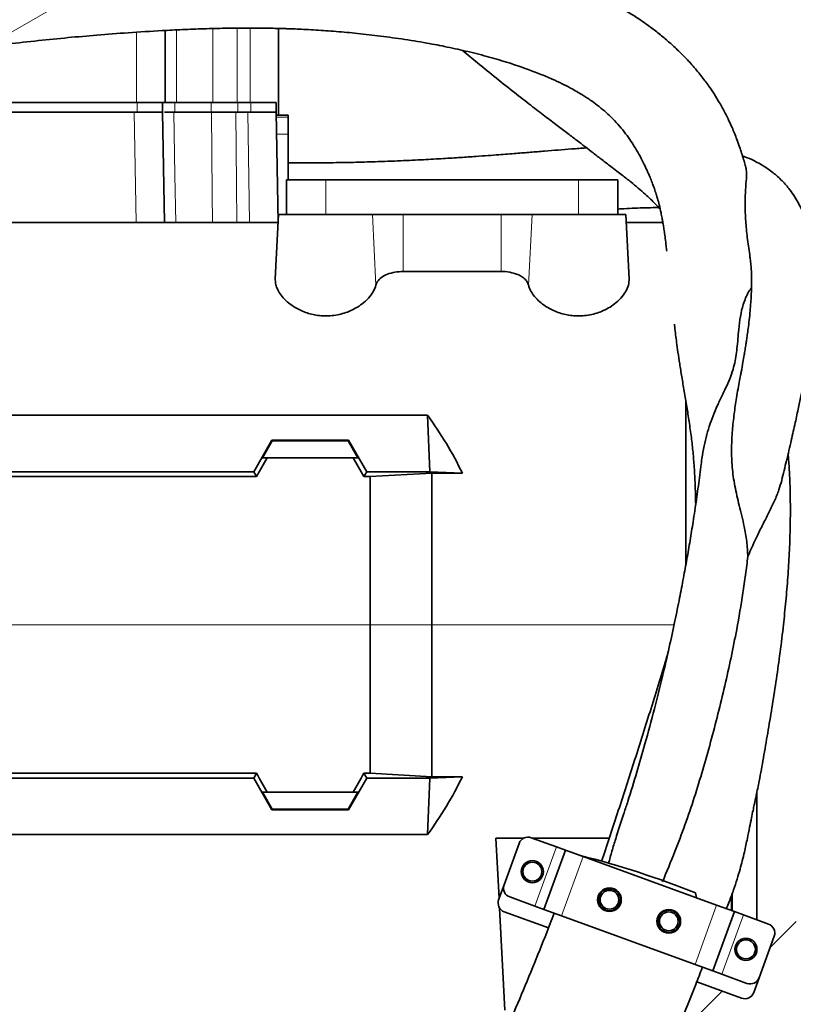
# Model space of a CAD drawing. Header units: millimetres. Extents: x 0 to 14900, y 0 to 10500.
# Tile 44 of 58: x 11228 to 11473, y 5627 to 5938. Entities that reach past the tile are written whole.
import ezdxf

# ---------------------------------------------------------------- set-up
doc = ezdxf.new("R2010")
doc.units = ezdxf.units.MM
doc.header["$LTSCALE"] = 25
doc.styles.add('SLDTEXTSTYLE0', font='TXT', dxfattribs={"width": 0.605})
doc.dimstyles.new('SLDDIMSTYLE1', dxfattribs={"dimtxt": 87.5, "dimasz": 87.5, "dimexe": 0, "dimexo": 0.0625, "dimgap": 21.875, "dimtad": 1, "dimdec": 4, "dimlfac": 25, "dimzin": 12, "dimdsep": 46, "dimtxsty": 'SLDTEXTSTYLE0', "dimsah": 1, "dimcen": 0.09, "dimadec": 1, "dimazin": 3, "dimtfac": 1, "dimtofl": 0, "dimtmove": 0, "dimatfit": 3, "dimfxl": 1, "dimfrac": 2, "dimtolj": 1, "dimtzin": 12, "dimarcsym": 0})
doc.dimstyles.new('SLDDIMSTYLE2', dxfattribs={"dimtxt": 87.5, "dimasz": 87.5, "dimexe": 0, "dimexo": 0.0625, "dimgap": 21.875, "dimtad": 1, "dimdec": 1, "dimrnd": 1e-09, "dimzin": 12, "dimdsep": 46, "dimtxsty": 'SLDTEXTSTYLE0', "dimsah": 1, "dimcen": 0, "dimadec": 0, "dimazin": 3, "dimtfac": 1, "dimtofl": 0, "dimtmove": 0, "dimatfit": 3, "dimfxl": 1, "dimfrac": 2, "dimtolj": 1, "dimtzin": 12, "dimarcsym": 0})

# ---------------------------------------------------------------- blocks, each defined once
blk = doc.blocks.new('_D_6')
at = {"color": 7, "linetype": 'Continuous', "lineweight": 0}
for p, q in [((7841.41, 6286.05), (7563.2, 6335.1)), ((12219.02, 5746.7), (14288.72, 5746.7))]:
    blk.add_line(p, q, dxfattribs=at)
at = {"color": 7, "linetype": 'Continuous', "lineweight": 18}
blk.add_arc((10900.22, 5746.7), 3351, 0, 170, dxfattribs=at)
for points in [[(7600.13, 6328.59), (7628.73, 6412.23), (7604.17, 6416.89)], [(14251.22, 5746.7), (14262.57, 5834.35), (14237.57, 5834.03)]]:
    blk.add_solid(points, dxfattribs=at)
at = {"color": 7, "linetype": 'Continuous', "lineweight": 18, "insert": (11078.26, 9208.14), "char_height": 87.5, "attachment_point": 1, "rotation": 355, "style": 'SLDTEXTSTYLE0'}
blk.add_mtext('170°', dxfattribs=at)
blk = doc.blocks.new('_D_7')
at = {"color": 7, "linetype": 'Continuous', "lineweight": 0}
for p, q in [((12219.02, 5746.7), (14288.59, 5746.7)), ((7841.41, 5207.35), (7563.33, 5158.31))]:
    blk.add_line(p, q, dxfattribs=at)
at = {"color": 7, "linetype": 'Continuous', "lineweight": 18}
blk.add_arc((10900.22, 5746.7), 3350.87, 190, 0, dxfattribs=at)
for points in [[(14251.09, 5746.7), (14237.45, 5659.37), (14262.44, 5659.04)], [(7600.26, 5164.82), (7604.29, 5076.53), (7628.86, 5081.19)]]:
    blk.add_solid(points, dxfattribs=at)
at = {"color": 7, "linetype": 'Continuous', "lineweight": 18, "insert": (11058.59, 2510.11), "char_height": 87.5, "attachment_point": 1, "rotation": 5, "style": 'SLDTEXTSTYLE0'}
blk.add_mtext('170°', dxfattribs=at)
blk = doc.blocks.new('_D_8')
at = {"color": 7, "linetype": 'Continuous', "lineweight": 0}
blk.add_line((12898.4, 8058.92), (10900.22, 5746.7), dxfattribs=at)
at = {"color": 7, "linetype": 'Continuous', "lineweight": 18}
blk.add_solid([(12898.4, 8058.92), (12831.73, 8000.89), (12850.65, 7984.55)], dxfattribs=at)
at = {"color": 7, "linetype": 'Continuous', "lineweight": 18, "insert": (11697.28, 6841.43), "char_height": 87.5, "attachment_point": 1, "rotation": 49.167, "style": 'SLDTEXTSTYLE0'}
blk.add_mtext('R3056', dxfattribs=at)
blk = doc.blocks.new('_D_9')
at = {"color": 7, "linetype": 'Continuous', "lineweight": 0}
for q in [(12477.2, 6657.17), (10900.22, 5746.7)]:
    blk.add_line((11860.64, 6301.2), q, dxfattribs=at)
at = {"color": 7, "linetype": 'Continuous', "lineweight": 18}
blk.add_solid([(11860.64, 6301.2), (11942.67, 6334.12), (11930.17, 6355.77)], dxfattribs=at)
at = {"color": 7, "linetype": 'Continuous', "lineweight": 18, "insert": (12114.15, 6577.74), "char_height": 87.5, "attachment_point": 1, "rotation": 30, "style": 'SLDTEXTSTYLE0'}
blk.add_mtext('R1109', dxfattribs=at)

msp = doc.modelspace()

# ---------------------------------------------------------------- linework, layer by layer
at = {"color": 8, "linetype": 'Continuous', "lineweight": 18}
for p, q in [((11265.2182389, 5934.5058474), (11265.2182389, 5912.1968502)), ((11277.8182389, 5912.1968502), (11277.8182389, 5935.2346936)), ((11289.3719807, 5935.6579547), (11289.3719807, 5912.1968502)), ((11297.0557298, 5912.1968502), (11297.0557298, 5935.7955621)), ((11301.2182389, 5935.8147183), (11301.2182389, 5912.1968502)), ((11265.4153059, 5909.1968502), (11265.4153059, 5912.1968502)), ((11277.3753059, 5909.1968502), (11277.3753059, 5912.1968502)), ((11288.8006728, 5909.1968502), (11288.8006728, 5912.1968502)), ((11297.2527968, 5909.1968502), (11297.2527968, 5912.1968502)), ((11301.4153059, 5909.1968502), (11301.4153059, 5912.1968502)), ((11265.0276039, 5874.1968502), (11264.4166767, 5909.1968502)), ((11301.0276039, 5874.1968502), (11300.4166767, 5909.1968502)), ((11313.2182389, 5907.6014832), (11309.4431532, 5907.6014832)), ((11313.2182389, 5902.2045719), (11309.5373566, 5902.2045719)), ((11325.2182389, 5876.6968502), (11325.2182389, 5887.6968502)), ((11405.2182389, 5876.6968502), (11405.2182389, 5887.6968502)), ((11341.0599904, 5854.4020699), (11339.9151774, 5876.6968502)), ((11349.7131363, 5858.6883912), (11349.7131363, 5876.6968502)), ((11380.7233415, 5858.6883912), (11380.7233415, 5876.6968502)), ((11389.3764874, 5854.4020699), (11390.5213005, 5876.6968502)), ((11089.6962872, 5746.6968502), (11339.2182389, 5746.6968502)), ((11358.7182389, 5746.6968502), (11339.2182389, 5746.6968502)), ((11435.4987344, 5746.6968502), (11358.7182389, 5746.6968502)), ((11391.4212394, 5657.594573), (11398.2616422, 5676.3884254)), ((11399.878473, 5654.5163917), (11406.7188758, 5673.3102441)), ((11442.1646409, 5639.1254852), (11449.0050438, 5657.9193376)), ((11450.6218745, 5636.0473039), (11457.4622774, 5654.8411564))]:
    msp.add_line(p, q, dxfattribs=at)
at = {"color": 7, "linetype": 'Continuous', "lineweight": 35}
for p, q in [((11274.2182389, 5935.0564273), (11274.2182389, 5912.1968502)), ((11310.2182389, 5935.7015483), (11310.2182389, 5908.1968502)), ((11265.4153059, 5912.1968502), (11175.4153059, 5912.1968502)), ((11273.4153059, 5912.1968502), (11265.4153059, 5912.1968502)), ((11273.4153059, 5909.1968502), (11273.4153059, 5912.1968502)), ((11277.3753059, 5912.1968502), (11273.4153059, 5912.1968502)), ((11288.8006728, 5912.1968502), (11277.3753059, 5912.1968502)), ((11297.2527968, 5912.1968502), (11288.8006728, 5912.1968502)), ((11301.4153059, 5912.1968502), (11297.2527968, 5912.1968502)), ((11309.4153059, 5912.1968502), (11301.4153059, 5912.1968502)), ((11309.4153059, 5909.1968502), (11309.4153059, 5912.1968502)), ((11176.0198012, 5909.1968502), (11264.4166767, 5909.1968502)), ((11264.4166767, 5909.1968502), (11268.8646353, 5909.1968502)), ((11273.4153059, 5909.1968502), (11268.8646353, 5909.1968502)), ((11273.4153059, 5909.1968502), (11274.0262332, 5874.1968502)), ((11277.0439485, 5909.1968502), (11288.971097, 5909.1968502)), ((11296.677896, 5909.1968502), (11300.4166767, 5909.1968502)), ((11300.4166767, 5909.1968502), (11304.8646353, 5909.1968502)), ((11309.4153059, 5909.1968502), (11304.8646353, 5909.1968502)), ((11309.4153059, 5909.1968502), (11310.0262332, 5874.1968502)), ((11313.2182389, 5908.1968502), (11309.432761, 5908.1968502)), ((11313.2182389, 5908.1968502), (11313.2182389, 5907.6014832)), ((11313.2182389, 5907.6014832), (11313.2182389, 5902.2045719)), ((11313.2182389, 5902.2045719), (11313.2182389, 5887.6968502)), ((11312.7182389, 5876.6968502), (11312.7182389, 5887.6968502)), ((11325.2182389, 5887.6968502), (11312.7182389, 5887.6968502)), ((11405.2182389, 5887.6968502), (11325.2182389, 5887.6968502)), ((11417.7182389, 5887.6968502), (11405.2182389, 5887.6968502)), ((11417.7182389, 5876.6968502), (11417.7182389, 5887.6968502)), ((11309.1536826, 5856.383905), (11310.2182389, 5876.6968502)), ((11310.2182389, 5876.6968502), (11339.9151774, 5876.6968502)), ((11339.9151774, 5876.6968502), (11349.7131363, 5876.6968502)), ((11349.7131363, 5876.6968502), (11380.7233415, 5876.6968502)), ((11380.7233415, 5876.6968502), (11390.5213005, 5876.6968502)), ((11390.5213005, 5876.6968502), (11420.2182389, 5876.6968502)), ((11421.2827953, 5856.383905), (11420.2182389, 5876.6968502)), ((11310.0872195, 5874.1968502), (11103.5274296, 5874.1968502)), ((11431.9712238, 5874.1968502), (11420.3492584, 5874.1968502)), ((11380.7233415, 5858.6883912), (11349.7131363, 5858.6883912)), ((11439.2182389, 5765.6688876), (11439.2182389, 5817.8616154)), ((11357.4092267, 5813.136338), (11101.7182389, 5813.136338)), ((11358.1537799, 5795.2457143), (11357.4092267, 5813.136338)), ((11302.3240018, 5795.2457143), (11308.0869189, 5805.264049)), ((11308.2050428, 5805.0594524), (11305.108943, 5799.6968502)), ((11308.0869189, 5805.264049), (11308.2050428, 5805.0594524)), ((11332.3495589, 5805.264049), (11308.0869189, 5805.264049)), ((11332.231435, 5805.0594524), (11308.2050428, 5805.0594524)), ((11332.231435, 5805.0594524), (11332.3495589, 5805.264049)), ((11335.3275349, 5799.6968502), (11332.231435, 5805.0594524)), ((11338.112476, 5795.2457143), (11332.3495589, 5805.264049)), ((11306.5681537, 5799.6968502), (11305.108943, 5799.6968502)), ((11333.8683241, 5799.6968502), (11306.5681537, 5799.6968502)), ((11335.3275349, 5799.6968502), (11333.8683241, 5799.6968502)), ((11303.2269831, 5793.6817047), (11147.2094947, 5793.6817047)), ((11302.3240018, 5795.2457143), (11148.112476, 5795.2457143)), ((11303.2269831, 5793.6817047), (11302.3240018, 5795.2457143)), ((11337.2094947, 5793.6817047), (11338.112476, 5795.2457143)), ((11339.2182389, 5793.6817047), (11337.2094947, 5793.6817047)), ((11358.1537799, 5795.2457143), (11338.112476, 5795.2457143)), ((11339.2182389, 5793.6817047), (11358.7182389, 5794.7931976)), ((11339.2182389, 5746.6968502), (11339.2182389, 5793.6817047)), ((11358.1537799, 5795.2457143), (11368.4440144, 5794.7931976)), ((11358.7182389, 5746.6968502), (11358.7182389, 5794.7931976)), ((11358.7182389, 5794.7931976), (11368.4440144, 5794.7931976)), ((11339.2182389, 5699.7119956), (11339.2182389, 5746.6968502)), ((11358.7182389, 5698.6005027), (11358.7182389, 5746.6968502)), ((11147.2094947, 5699.7119956), (11303.2269831, 5699.7119956)), ((11302.3240018, 5698.1479861), (11303.2269831, 5699.7119956)), ((11337.2094947, 5699.7119956), (11339.2182389, 5699.7119956)), ((11338.112476, 5698.1479861), (11337.2094947, 5699.7119956)), ((11358.7182389, 5698.6005027), (11339.2182389, 5699.7119956)), ((11302.3240018, 5698.1479861), (11148.112476, 5698.1479861)), ((11308.0869189, 5688.1296513), (11302.3240018, 5698.1479861)), ((11332.3495589, 5688.1296513), (11338.112476, 5698.1479861)), ((11358.1537799, 5698.1479861), (11338.112476, 5698.1479861)), ((11357.4092267, 5680.2573623), (11358.1537799, 5698.1479861)), ((11368.4440144, 5698.6005027), (11358.1537799, 5698.1479861)), ((11358.7182389, 5698.6005027), (11368.4440144, 5698.6005027)), ((11306.5681537, 5693.6968502), (11305.108943, 5693.6968502)), ((11305.108943, 5693.6968502), (11308.2050428, 5688.3342479)), ((11306.5681537, 5693.6968502), (11333.8683241, 5693.6968502)), ((11335.3275349, 5693.6968502), (11332.231435, 5688.3342479)), ((11333.8683241, 5693.6968502), (11335.3275349, 5693.6968502)), ((11461.7182389, 5693.5435053), (11461.7182389, 5653.292113)), ((11308.0869189, 5688.1296513), (11308.2050428, 5688.3342479)), ((11332.3495589, 5688.1296513), (11308.0869189, 5688.1296513)), ((11332.231435, 5688.3342479), (11308.2050428, 5688.3342479)), ((11332.3495589, 5688.1296513), (11332.231435, 5688.3342479)), ((11101.7182389, 5680.2573623), (11357.4092267, 5680.2573623)), ((11387.9034683, 5679.1582554), (11379.0757948, 5679.1582554)), ((11379.0757948, 5679.1582554), (11380.0771759, 5660.0507654)), ((11398.2616422, 5676.3884254), (11390.274255, 5679.2955966)), ((11414.9712399, 5679.1582554), (11390.6515969, 5679.1582554)), ((11381.6408347, 5664.3468825), (11386.4291167, 5677.5025792)), ((11394.2403172, 5656.5685125), (11401.0807201, 5675.362365)), ((11401.0807201, 5675.362365), (11398.2616422, 5676.3884254)), ((11406.7188758, 5673.3102441), (11401.0807201, 5675.362365)), ((11449.0050438, 5657.9193376), (11406.7188758, 5673.3102441)), ((11381.6408347, 5664.3468825), (11379.930734, 5659.6484194)), ((11391.4212394, 5657.594573), (11383.4338521, 5660.5017442)), ((11442.5788814, 5660.2582695), (11442.3416125, 5661.795283)), ((11453.6651763, 5656.2231881), (11453.6651763, 5660.7403043)), ((11453.9049618, 5661.3895421), (11453.9049618, 5656.1359133)), ((11380.2380038, 5656.9819869), (11381.9299961, 5624.6968502)), ((11394.2403172, 5656.5685125), (11391.4212394, 5657.594573)), ((11399.878473, 5654.5163917), (11394.2403172, 5656.5685125)), ((11454.6431995, 5655.8672168), (11449.0050438, 5657.9193376)), ((11381.7237514, 5655.8032811), (11395.7154066, 5650.710735)), ((11442.1646409, 5639.1254852), (11399.878473, 5654.5163917)), ((11447.8027966, 5637.0733644), (11454.6431995, 5655.8672168)), ((11457.4622774, 5654.8411564), (11454.6431995, 5655.8672168)), ((11465.4496646, 5651.9339851), (11457.4622774, 5654.8411564)), ((11465.8878414, 5644.3664526), (11474.2182389, 5652.6968502)), ((11462.4544001, 5634.9331501), (11467.2426821, 5648.0888468)), ((11447.8027966, 5637.0733644), (11442.1646409, 5639.1254852)), ((11450.6218745, 5636.0473039), (11447.8027966, 5637.0733644)), ((11458.6092618, 5633.1401327), (11450.6218745, 5636.0473039)), ((11460.7442993, 5630.234687), (11462.4544001, 5634.9331501)), ((11442.7065259, 5633.6073664), (11456.8991611, 5628.4416696)), ((11439.2182389, 5619.1968502), (11450.7142001, 5630.6928113))]:
    msp.add_line(p, q, dxfattribs=at)
at = {"color": 8, "linetype": 'Continuous', "lineweight": 18, "flags": 128}
for points in [[(11277.0439485, 5909.1968502), (11277.3802638, 5889.2004412), (11277.6326826, 5874.1968502)], [(11289.2765691, 5874.1968502), (11289.1982, 5883.1932616), (11288.971097, 5909.1968502)], [(11296.677896, 5909.1968502), (11296.8663458, 5886.2385959), (11296.964946, 5874.1968502)]]:
    msp.add_lwpolyline(points, dxfattribs=at)
at = {"color": 7, "linetype": 'Continuous', "lineweight": 35}
for centre, radius in [((11390.612824, 5668.5305898), 3.5), ((11390.612824, 5668.5305898), 3), ((11415.0448322, 5659.6380661), 3.75), ((11415.0448322, 5659.6380661), 2.9710191), ((11433.8386846, 5652.7976632), 3.75), ((11433.8386846, 5652.7976632), 2.9710191), ((11458.2706927, 5643.9051395), 3.5), ((11458.2706927, 5643.9051395), 3)]:
    msp.add_circle(centre, radius, dxfattribs=at)
at = {"color": 7, "linetype": 'Continuous', "lineweight": 18}
for radius in [3056, 1109]:
    msp.add_arc((10900.2182389, 5746.6968502), radius, 190, 170, dxfattribs=at)
at = {"color": 7, "linetype": 'Continuous', "lineweight": 35}
for centre, radius, start, end in [((11389.2481945, 5676.4765187), 3, 70, 160), ((11332.7611174, 5386.2891177), 296.4987893, 68.310184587, 75.750546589), ((11384.4599125, 5663.320822), 3, 160, 250), ((11415.0448322, 5659.6380661), 3.5, 26.483840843, 294.402129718), ((11382.7498118, 5658.6223589), 3, 160, 250), ((11433.8386846, 5652.7976632), 3.5, 207.757790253, 111.035415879), ((11464.4236042, 5649.1149073), 3, 340, 70), ((11459.6353222, 5635.9592106), 3, 250, 340), ((11457.9252215, 5631.2607475), 3, 250, 340)]:
    msp.add_arc(centre, radius, start, end, dxfattribs=at)
for centre, major_axis, ratio, start_param, end_param in [((11227.7212205, 5746.6968502), (151.9485831, 0), 0.8390996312, 0.3867994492, 0.5481322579), ((11267.6711508, 5746.6968502), (85.07475, 146.9493494), 0.0453552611, 5.0639744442, 5.1074921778), ((11372.765327, 5746.6968502), (-85.07475, 146.9493494), 0.0453552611, 1.1756931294, 1.219210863), ((11267.6711508, 5746.6968502), (-85.07475, 146.9493494), 0.0453552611, 4.317285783, 4.3608035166), ((11372.765327, 5746.6968502), (85.07475, 146.9493494), 0.0453552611, 1.9223817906, 1.9658995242), ((11227.7212205, 5746.6968502), (151.9485831, 0), 0.8390996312, 5.7350530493, 5.896385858)]:
    msp.add_ellipse(centre, major_axis=major_axis, ratio=ratio, start_param=start_param, end_param=end_param, dxfattribs=at)
for points, knots in [([(11458.2606395, 5891.6861577), (11458.1997572, 5891.9075663), (11457.9740865, 5892.7282554), (11457.5317241, 5894.2419463), (11456.9335627, 5896.1834532), (11456.2291771, 5898.3099743), (11455.4828362, 5900.3914481), (11454.6768475, 5902.4564589), (11453.8422635, 5904.4420165), (11452.8739474, 5906.5754543), (11451.5962125, 5909.1573577), (11450.0465867, 5911.9785022), (11448.2761621, 5914.8643715), (11446.3107315, 5917.7716758), (11443.996929, 5920.8635857), (11441.2540264, 5924.1322771), (11438.3805075, 5927.1966062), (11435.5545741, 5929.9292368), (11432.6885792, 5932.4670593), (11429.7024322, 5934.8860499), (11426.9101853, 5936.952045), (11424.5932784, 5938.5452708), (11422.7682868, 5939.7352936), (11420.9697453, 5940.8544577), (11418.9192273, 5942.0668159), (11416.4009905, 5943.4643654), (11413.360677, 5945.0276387), (11409.2713753, 5946.9585409), (11403.8735752, 5949.2392254), (11396.8508487, 5951.8215731), (11388.5981522, 5954.4365809), (11379.5635201, 5956.8825091), (11370.3248077, 5959.0130251), (11361.8435154, 5960.6759151), (11354.2401603, 5961.9478593), (11347.4915605, 5962.9142181), (11341.1275966, 5963.6767434), (11336.3529427, 5964.1747181), (11333.6785307, 5964.3924575), (11333.0182389, 5964.4462157)], [0, 0, 0, 0, 0.00580053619, 0.02150068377, 0.03944898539, 0.0563361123, 0.07672773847, 0.09330307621, 0.10922757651, 0.12790682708, 0.14935748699, 0.17807462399, 0.20402167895, 0.2275035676, 0.25795013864, 0.29092611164, 0.32221397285, 0.34980657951, 0.37605151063, 0.40420351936, 0.43032704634, 0.44729493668, 0.46114134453, 0.47414670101, 0.49026033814, 0.50955786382, 0.53204677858, 0.5577273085, 0.59667776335, 0.64119712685, 0.69128503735, 0.74563300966, 0.79780011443, 0.84668187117, 0.88588360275, 0.92267760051, 0.95716240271, 0.98942372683, 1, 1, 1, 1]), ([(11102.8627948, 5912.2737501), (11103.4936972, 5912.3597461), (11110.1906463, 5913.2725826), (11122.7210922, 5915.1440398), (11140.234297, 5917.8766459), (11154.8371642, 5920.2611176), (11166.6844348, 5922.2135674), (11175.826845, 5923.7117325), (11184.3248537, 5925.0774376), (11191.8483588, 5926.2504432), (11198.1578868, 5927.201931), (11202.8582677, 5927.8875377), (11206.1859102, 5928.3603856), (11208.3730698, 5928.6657063), (11210.0974009, 5928.9028468), (11211.7066639, 5929.121471), (11213.7077703, 5929.3896851), (11216.5466432, 5929.7623578), (11220.217296, 5930.2294028), (11226.1988928, 5930.9599691), (11234.0263789, 5931.8448511), (11243.4410414, 5932.7903376), (11252.9122007, 5933.6264143), (11262.8677923, 5934.384332), (11271.8912877, 5934.9517165), (11279.8508087, 5935.3471581), (11286.5324255, 5935.6032526), (11293.0690218, 5935.7668482), (11298.9725163, 5935.8303801), (11303.8005641, 5935.8180309), (11307.4624382, 5935.767015), (11309.9466632, 5935.7106838), (11311.7450885, 5935.6601046), (11313.437245, 5935.6053222), (11315.5950277, 5935.5234605), (11318.2803844, 5935.4023046), (11322.3399466, 5935.1832199), (11327.7700923, 5934.8115405), (11334.5425375, 5934.2107495), (11341.7812212, 5933.4059728), (11349.4298915, 5932.3646517), (11356.7707549, 5931.159837), (11363.7676757, 5929.8136353), (11370.3832717, 5928.3480277), (11376.928229, 5926.6719866), (11383.0622183, 5924.8584472), (11388.4209205, 5923.0487002), (11392.9671043, 5921.3214641), (11396.76897, 5919.7164157), (11399.9479564, 5918.2334621), (11402.5454807, 5916.9036319), (11404.6068465, 5915.7559746), (11406.2315399, 5914.7866975), (11407.6439442, 5913.8947365), (11409.2868452, 5912.7955162), (11411.2817736, 5911.3430929), (11413.4923222, 5909.5403436), (11415.6781353, 5907.5227459), (11417.7751145, 5905.3152276), (11419.6998739, 5902.9937575), (11421.4116541, 5900.6496302), (11422.9542728, 5898.2860332), (11424.3894773, 5895.841219), (11425.7176397, 5893.3186259), (11426.6796126, 5891.3021227), (11427.3762361, 5889.7429891), (11427.9388126, 5888.4225159), (11428.5914308, 5886.7952425), (11429.2487278, 5885.0102692), (11429.8128676, 5883.3130646), (11430.3238069, 5881.6241806), (11430.8550272, 5879.6676942), (11431.3402805, 5877.5641737), (11431.6908162, 5875.7947895), (11431.9519465, 5874.3369992), (11432.1927557, 5872.8680516), (11432.4522694, 5871.121341), (11432.724915, 5869.0807932), (11432.9768187, 5867.0339881), (11433.1321195, 5865.6572484), (11433.1958424, 5865.0923457)], [0, 0, 0, 0, 0.00403984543, 0.04288244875, 0.08044933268, 0.11670740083, 0.13707238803, 0.15698447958, 0.17583743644, 0.19210078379, 0.20573101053, 0.21675750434, 0.2226204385, 0.22736506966, 0.23099583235, 0.23386034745, 0.23789548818, 0.24409928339, 0.25246099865, 0.2619761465, 0.28339549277, 0.30398878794, 0.32422027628, 0.34634404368, 0.37071612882, 0.38540010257, 0.40082184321, 0.41677430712, 0.4307723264, 0.44210033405, 0.45073775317, 0.4566663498, 0.45973340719, 0.46359834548, 0.46872532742, 0.475119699, 0.48278822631, 0.49785808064, 0.5143931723, 0.53238283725, 0.5518827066, 0.57297830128, 0.59073500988, 0.60950867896, 0.62921571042, 0.64821898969, 0.6653676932, 0.67986360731, 0.69267265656, 0.70383720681, 0.71340059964, 0.7214024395, 0.72787603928, 0.73337547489, 0.74007209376, 0.75120813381, 0.76396232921, 0.77714481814, 0.79160743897, 0.8072505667, 0.82178682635, 0.83470980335, 0.8488164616, 0.86314446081, 0.8752919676, 0.88093902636, 0.88793225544, 0.89669088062, 0.90714436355, 0.91652771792, 0.92344840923, 0.93363825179, 0.94624276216, 0.95489132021, 0.96044124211, 0.96689612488, 0.97442604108, 0.98303314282, 0.99303817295, 1, 1, 1, 1]), ([(11368.4451572, 5928.7418822), (11370.0558935, 5927.403743), (11373.7550261, 5924.3306424), (11379.2826906, 5919.8557852), (11384.9154283, 5915.3826356), (11390.0351441, 5911.3961611), (11394.5348185, 5907.9448427), (11398.4326403, 5904.9801979), (11401.8010947, 5902.4249179), (11404.7116779, 5900.2123474), (11407.37515, 5898.1747966), (11410.0026198, 5896.1576677), (11412.7210735, 5894.0700931), (11415.1988649, 5892.1694507), (11417.3063958, 5890.5525477), (11418.9699923, 5889.2734864), (11420.4569174, 5888.1189406), (11423.0638402, 5886.0590083), (11426.2333364, 5883.3554822), (11429.1747624, 5880.5463412), (11430.604397, 5879.0299796), (11431.1080357, 5878.4957883)], [0, 0, 0, 0, 0.0483165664, 0.1109612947, 0.1746599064, 0.2351677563, 0.2914277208, 0.3432541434, 0.3904074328, 0.4338478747, 0.473731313, 0.5180797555, 0.56707277, 0.6187601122, 0.6556155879, 0.6884628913, 0.7171707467, 0.7468728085, 0.8568543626, 0.9495719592, 1, 1, 1, 1]), ([(11274.0777239, 5909.1968502), (11274.5244546, 5909.1968502), (11275.2690424, 5909.1968502), (11276.5368058, 5909.1968502), (11277.0439485, 5909.1968502)], [0, 0, 0, 0, 0.5999705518, 1, 1, 1, 1]), ([(11288.971097, 5909.1968502), (11289.7721359, 5909.1968502), (11291.3742151, 5909.1968502), (11294.1950086, 5909.1968502), (11295.9953972, 5909.1968502), (11296.677896, 5909.1968502)], [0, 0, 0, 0, 0.3830644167, 0.7661294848, 1, 1, 1, 1]), ([(11407.7786199, 5897.8639727), (11407.717726, 5897.8597365), (11406.2159583, 5897.7552614), (11403.2183107, 5897.5202207), (11398.857053, 5897.1758144), (11394.5072433, 5896.8236323), (11390.0742493, 5896.4656977), (11386.1440251, 5896.1521811), (11382.7719857, 5895.8885575), (11379.8420495, 5895.6637795), (11376.4897849, 5895.4130055), (11372.4920524, 5895.1247773), (11367.76996, 5894.8020336), (11362.274269, 5894.4540832), (11355.9489914, 5894.0952366), (11348.7307919, 5893.7459376), (11341.3126774, 5893.4636301), (11333.8378434, 5893.2587696), (11326.422857, 5893.1380374), (11319.4605332, 5893.0921732), (11315.0056623, 5893.141067), (11313.2186624, 5893.16068)], [0, 0, 0, 0, 0.00289803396, 0.07147151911, 0.13290620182, 0.1921506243, 0.25002445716, 0.30654579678, 0.33890674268, 0.37140852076, 0.40921153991, 0.45333725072, 0.50353869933, 0.55959301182, 0.62135234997, 0.68882091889, 0.76226731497, 0.82168166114, 0.88535087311, 0.95401034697, 1, 1, 1, 1]), ([(11469.6099014, 5792.4831828), (11470.1256923, 5794.5691192), (11471.1869838, 5798.8611421), (11472.6144069, 5804.9686105), (11473.8757512, 5810.6018828), (11474.9013883, 5815.4190153), (11475.7509688, 5819.6122441), (11476.4316395, 5823.1532417), (11476.9545658, 5826.0217832), (11477.34024, 5828.2371888), (11477.6588285, 5830.1430125), (11477.9627991, 5832.0413866), (11478.2713235, 5834.0699255), (11478.6497397, 5836.7174091), (11479.0794803, 5840.0520879), (11479.5097688, 5844.0462512), (11479.8379387, 5848.0783964), (11480.0345171, 5851.9392008), (11480.1045908, 5855.8546034), (11480.0094166, 5859.8771315), (11479.6931664, 5863.9566379), (11479.1783687, 5867.6375725), (11478.5160316, 5870.8436477), (11477.752365, 5873.624143), (11476.9085015, 5876.0683321), (11475.9743592, 5878.2949835), (11474.9147064, 5880.4169248), (11473.6707448, 5882.5230128), (11471.9745972, 5884.9406188), (11469.7298924, 5887.5225494), (11466.8513801, 5890.1035701), (11463.636016, 5892.3238889), (11460.3790077, 5894.0795514), (11458.1718434, 5894.9354644), (11457.1940596, 5895.3146378)], [0, 0, 0, 0, 0.032293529, 0.0664471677, 0.0967611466, 0.1233525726, 0.1463162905, 0.1682026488, 0.1854895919, 0.1981861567, 0.2092311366, 0.2213548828, 0.2345758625, 0.2489649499, 0.2745139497, 0.3039256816, 0.3364789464, 0.3685388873, 0.3996818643, 0.4394246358, 0.4806357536, 0.5227651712, 0.5597663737, 0.5920480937, 0.6224257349, 0.6520122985, 0.6812735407, 0.712544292, 0.7461409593, 0.795916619, 0.8470105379, 0.9017639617, 0.9564809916, 1, 1, 1, 1]), ([(11458.2151547, 5891.6733259), (11458.2823672, 5891.4516248), (11458.5601024, 5890.5355118), (11458.4247987, 5888.3294236), (11458.1326713, 5884.6199723), (11457.9695629, 5880.0116534), (11458.1475286, 5874.8931146), (11458.6301636, 5869.5387771), (11459.1936429, 5865.82896), (11459.4743339, 5863.9809556)], [0, 0, 0, 0, 0.0517859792, 0.2139898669, 0.3774213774, 0.5437083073, 0.7109400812, 0.8560079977, 1, 1, 1, 1]), ([(11417.7182389, 5878.4664924), (11418.0554033, 5878.4869919), (11419.6187665, 5878.5820437), (11422.2586044, 5878.7145038), (11425.6131416, 5878.8498832), (11428.4356272, 5878.9277649), (11430.0560817, 5878.9342895), (11430.686594, 5878.9368281)], [0, 0, 0, 0, 0.0687184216, 0.3186334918, 0.5741152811, 0.8342899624, 1, 1, 1, 1]), ([(11459.4630255, 5863.9794945), (11459.5301163, 5863.5752886), (11459.6951083, 5862.5812513), (11459.876, 5860.8347002), (11460.0112344, 5858.8399406), (11460.0721875, 5856.9638581), (11460.0832735, 5855.1294518), (11460.0530608, 5853.2794712), (11459.9721764, 5851.1809396), (11459.8290121, 5848.8146257), (11459.6126379, 5846.1745558), (11459.3292539, 5843.4130059), (11459.0202477, 5840.8535983), (11458.7343791, 5838.723296), (11458.4974765, 5837.0747327), (11458.3065574, 5835.808396), (11458.1468128, 5834.7819007), (11457.9644752, 5833.6393339), (11457.6993433, 5832.0297251), (11457.3009272, 5829.7283052), (11456.9174453, 5827.5889644), (11456.6435076, 5826.1761869), (11456.5716957, 5825.8058321)], [0, 0, 0, 0, 0.05727743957, 0.14085869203, 0.21668538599, 0.28633291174, 0.33888989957, 0.39519177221, 0.45512095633, 0.51856487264, 0.58542420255, 0.65447561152, 0.71449229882, 0.75749916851, 0.79180722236, 0.81751594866, 0.83468166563, 0.85321551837, 0.88374165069, 0.92622247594, 0.98065947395, 1, 1, 1, 1]), ([(11341.0599904, 5854.4020699), (11340.805096, 5853.693256), (11340.3084393, 5852.312146), (11338.7732669, 5850.2703866), (11336.9054628, 5848.5290606), (11334.7782842, 5847.1011589), (11332.6903171, 5846.0620906), (11330.5094483, 5845.3006517), (11328.3222888, 5844.8022859), (11326.0229013, 5844.5692364), (11323.7687665, 5844.6072596), (11321.642925, 5844.898127), (11318.9753495, 5845.5508629), (11316.2726161, 5846.7102818), (11313.8070035, 5848.3226505), (11312.0062292, 5849.92444), (11310.6205149, 5851.6218473), (11309.7040333, 5853.2956004), (11309.1868968, 5854.8979387), (11309.1647534, 5855.8886069), (11309.1536826, 5856.383905)], [0, 0, 0, 0, 0.0741908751, 0.1445594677, 0.2148763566, 0.2677443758, 0.3205568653, 0.3635533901, 0.4065134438, 0.4497344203, 0.4929464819, 0.531803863, 0.5706825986, 0.6521762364, 0.711877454, 0.7716379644, 0.8321773, 0.8927293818, 0.946368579, 1, 1, 1, 1]), ([(11349.7131363, 5858.6883912), (11348.8173959, 5858.6447889), (11347.0272799, 5858.5576508), (11344.6212453, 5857.8786151), (11342.6675624, 5856.8304444), (11341.4989397, 5855.6116118), (11341.1814615, 5854.7367884), (11341.0599904, 5854.4020699)], [0, 0, 0, 0, 0.2033426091, 0.4063754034, 0.6182307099, 0.8539302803, 1, 1, 1, 1]), ([(11389.3764874, 5854.4020699), (11389.2383609, 5854.775708), (11388.970493, 5855.5003016), (11388.1067217, 5856.4686801), (11387.0005536, 5857.265646), (11385.6578036, 5857.8856913), (11383.8386467, 5858.4379206), (11382.096906, 5858.6726246), (11380.9206855, 5858.686126), (11380.7233415, 5858.6883912)], [0, 0, 0, 0, 0.1628204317, 0.3157565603, 0.4685228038, 0.6003102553, 0.7319803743, 0.9550321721, 1, 1, 1, 1]), ([(11421.2827953, 5856.383905), (11421.2501186, 5855.711151), (11421.1847571, 5854.3654727), (11420.2602419, 5852.2929259), (11418.7829025, 5850.2712253), (11416.9035827, 5848.5288969), (11414.7787287, 5847.1011976), (11412.6902225, 5846.0620824), (11410.5094714, 5845.3006537), (11408.3222826, 5844.8022853), (11406.0229027, 5844.5692366), (11403.7687672, 5844.6072594), (11401.6429214, 5844.8981274), (11398.9753696, 5845.5508608), (11396.2724654, 5846.7102973), (11393.8073945, 5848.3226103), (11392.0047474, 5849.9245923), (11390.626129, 5851.6212702), (11389.776744, 5853.132779), (11389.4858164, 5854.0553667), (11389.3764874, 5854.4020699)], [0, 0, 0, 0, 0.0724825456, 0.144983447, 0.2153539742, 0.2856727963, 0.3385422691, 0.3913562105, 0.4343539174, 0.4773151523, 0.520537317, 0.5637505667, 0.6026090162, 0.6414888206, 0.722984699, 0.7826875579, 0.8424497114, 0.9029907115, 0.963544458, 1, 1, 1, 1]), ([(11460.0507256, 5853.5663579), (11459.7380364, 5853.1300996), (11459.0605134, 5852.1848319), (11458.1647995, 5850.374079), (11457.2249012, 5847.8288875), (11456.4777651, 5844.4894168), (11456.0333894, 5840.791637), (11455.7373829, 5837.3584314), (11455.472764, 5834.4861127), (11455.1128337, 5831.709468), (11454.602595, 5829.0329473), (11453.7865556, 5826.217533), (11452.5910811, 5823.2765812), (11451.1113223, 5820.186193), (11449.5868787, 5817.0325319), (11448.1575607, 5813.7873654), (11446.9049026, 5810.4763633), (11445.8360053, 5807.0096127), (11444.9673327, 5803.3323993), (11444.3674419, 5799.962338), (11444.1253741, 5797.7892177), (11444.0305326, 5796.9377946)], [0, 0, 0, 0, 0.0462549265, 0.1002234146, 0.1544294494, 0.2430707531, 0.3321956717, 0.3919807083, 0.4518288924, 0.4995794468, 0.5474732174, 0.5962339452, 0.6455960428, 0.6934121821, 0.7417863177, 0.7856181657, 0.8297663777, 0.8747157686, 0.9198995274, 0.9686168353, 1, 1, 1, 1]), ([(11435.6110099, 5842.0263177), (11435.6475177, 5841.6987855), (11435.7722568, 5840.5796821), (11436.0017672, 5838.6649947), (11436.333982, 5836.0155465), (11436.7472722, 5832.9878212), (11437.297013, 5829.3518026), (11437.9647455, 5825.2415654), (11438.7292382, 5820.7152194), (11439.5206217, 5816.0043854), (11440.2978995, 5811.1173478), (11440.9803888, 5806.2990319), (11441.5132065, 5801.5546748), (11441.8814068, 5797.0487167), (11442.1278213, 5792.8901635), (11442.2930163, 5788.8826549), (11442.3335943, 5786.1873094), (11442.3549444, 5784.7691515)], [0, 0, 0, 0, 0.0220744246, 0.0754233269, 0.1240504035, 0.1896314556, 0.2630283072, 0.3435352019, 0.43052578, 0.5201718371, 0.6028300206, 0.6882892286, 0.7657865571, 0.8346970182, 0.8927091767, 0.9435488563, 1, 1, 1, 1]), ([(11458.8751831, 5768.3860523), (11458.7946888, 5769.9787535), (11458.6326675, 5773.1845891), (11457.8594636, 5777.4864831), (11456.9846411, 5781.2787848), (11456.1647791, 5784.5141983), (11455.3959213, 5787.6562833), (11454.7430715, 5790.7182572), (11454.2408168, 5793.7506949), (11453.8086841, 5797.6350715), (11453.6533063, 5802.3052481), (11453.9026078, 5807.6994972), (11454.4422271, 5812.9570931), (11455.2063556, 5818.2754675), (11455.9490745, 5822.5884186), (11456.4385729, 5825.0583679), (11456.5861693, 5825.8031214)], [0, 0, 0, 0, 0.0713915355, 0.1436989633, 0.1947902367, 0.246300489, 0.2957147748, 0.3454810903, 0.3961757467, 0.4471372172, 0.5432162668, 0.6400767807, 0.7384754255, 0.8371992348, 0.9509113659, 1, 1, 1, 1]), ([(11452.0669304, 5656.8042503), (11452.3722868, 5657.5315441), (11453.1935032, 5659.4875066), (11454.3348955, 5662.6254914), (11455.4782869, 5666.0717491), (11456.6505571, 5670.0463475), (11457.7376588, 5674.3530872), (11458.6883228, 5678.8263552), (11459.40991, 5682.4506023), (11460.0051888, 5685.383376), (11460.4930709, 5687.7377112), (11460.9861085, 5690.0783657), (11461.6550373, 5693.194896), (11462.6642183, 5698.1176494), (11463.8710774, 5704.7470685), (11465.1904578, 5712.4750775), (11466.5174947, 5720.4622815), (11467.8047072, 5728.6348268), (11469.0117917, 5737.0851088), (11470.0249496, 5745.3367597), (11470.8505903, 5753.3140784), (11471.5015213, 5760.8976289), (11471.9972404, 5768.5021953), (11472.2945766, 5775.8773443), (11472.3847218, 5782.5279992), (11472.3259932, 5788.0588722), (11472.1978533, 5792.1388536), (11472.0581093, 5795.0645457), (11471.9338954, 5797.151101), (11471.805823, 5799.035001), (11471.7060792, 5800.257954), (11471.6526554, 5800.9129796)], [0, 0, 0, 0, 0.0160520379, 0.0431698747, 0.0674973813, 0.0893551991, 0.1266998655, 0.1569709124, 0.1816729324, 0.2018973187, 0.2181569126, 0.2307705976, 0.250563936, 0.2823589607, 0.332437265, 0.3857999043, 0.4401802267, 0.4952433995, 0.5522047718, 0.6118553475, 0.6628304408, 0.7145115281, 0.766557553, 0.8188072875, 0.8673560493, 0.906678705, 0.9378438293, 0.9571078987, 0.9720938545, 0.9850531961, 1, 1, 1, 1]), ([(11443.9962952, 5796.94185), (11443.8497694, 5795.7335286), (11443.435119, 5792.3141224), (11442.6178559, 5786.4338461), (11441.6220662, 5779.7934738), (11440.5988157, 5773.4855478), (11439.5777178, 5767.5602783), (11438.4714574, 5761.4939115), (11437.215128, 5754.9675956), (11435.7236991, 5747.6474255), (11433.9226468, 5739.3357238), (11431.7704714, 5730.0394411), (11429.2212212, 5719.7878945), (11426.5097371, 5709.6699573), (11423.6798813, 5699.8847197), (11421.4682786, 5692.5919303), (11420.0557956, 5688.34807), (11419.6552603, 5687.1446463)], [0, 0, 0, 0, 0.037234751, 0.1053699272, 0.1723486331, 0.2273595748, 0.2816790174, 0.3353333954, 0.3920414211, 0.4570097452, 0.530364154, 0.612202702, 0.7026160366, 0.8016646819, 0.8816306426, 0.9664342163, 1, 1, 1, 1]), ([(11458.8751831, 5768.3860523), (11459.9031401, 5770.7254489), (11461.5123221, 5774.3875814), (11463.883455, 5779.0167371), (11465.7176424, 5782.5883091), (11467.3791731, 5786.0663817), (11468.7256649, 5789.3539657), (11469.3230063, 5791.4874896), (11469.6022285, 5792.4847876)], [0, 0, 0, 0, 0.26168933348, 0.40965306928, 0.55878407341, 0.711286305, 0.86504318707, 1, 1, 1, 1]), ([(11431.8390238, 5665.3174959), (11433.1661012, 5668.5004133), (11435.6411341, 5674.4366346), (11439.0172793, 5683.3813581), (11441.9617478, 5692.026638), (11444.6127456, 5700.7949612), (11447.1262593, 5709.6270004), (11449.4437639, 5718.4908433), (11451.5979199, 5727.3797642), (11453.5861667, 5736.3206106), (11455.5626317, 5746.1449419), (11457.0785773, 5754.9198568), (11458.1952366, 5762.6189101), (11458.6484275, 5766.462766), (11458.8751831, 5768.3860523)], [0, 0, 0, 0, 0.0982533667, 0.1832450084, 0.2684618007, 0.3540824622, 0.4398493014, 0.5247990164, 0.6098128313, 0.6950784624, 0.7804737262, 0.8899737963, 0.9449480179, 1, 1, 1, 1]), ([(11433.4103965, 5737.2285708), (11433.0601372, 5736.0560486), (11431.0568703, 5729.3499454), (11427.2629493, 5717.1910609), (11422.0983779, 5700.9113199), (11417.2019615, 5685.8355623), (11414.0046384, 5676.2273868), (11412.5668265, 5671.9066633)], [0, 0, 0, 0, 0.0534572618, 0.3057425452, 0.5558167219, 0.8002541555, 1, 1, 1, 1]), ([(11419.6795736, 5687.1367115), (11419.6292879, 5686.9831608), (11418.7342137, 5684.2499935), (11417.4015412, 5680.2335535), (11416.0005442, 5675.6830964), (11415.2545819, 5673.0574523), (11414.9307257, 5671.7292612), (11414.7686732, 5671.0646553)], [0, 0, 0, 0, 0.0288666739, 0.5138204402, 0.7565670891, 0.8781900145, 1, 1, 1, 1]), ([(11416.4908161, 5656.450727), (11416.5767983, 5656.4964491), (11416.7493378, 5656.5881991), (11416.9967882, 5656.7537347), (11417.2344564, 5656.9403872), (11417.4558941, 5657.1469567), (11417.6587536, 5657.3701803), (11417.8427446, 5657.6095021), (11418.008485, 5657.8670944), (11418.1502603, 5658.1351792), (11418.2676556, 5658.4102279), (11418.36103, 5658.6896865), (11418.4320772, 5658.9792493), (11418.4939456, 5659.3672444), (11418.5082085, 5659.7597605), (11418.476082, 5660.1470867), (11418.421955, 5660.4726142), (11418.3300419, 5660.8286594), (11418.228536, 5661.0750808), (11418.1775427, 5661.198875)], [0, 0, 0, 0, 0.0532784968, 0.1069133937, 0.1616945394, 0.2168821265, 0.2701645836, 0.3238337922, 0.378737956, 0.4340746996, 0.4858911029, 0.5384602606, 0.5914120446, 0.6451488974, 0.7485909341, 0.8010770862, 0.8543014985, 0.9268057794, 1, 1, 1, 1]), ([(11432.5823773, 5656.0644188), (11432.4938825, 5656.0236199), (11432.3163024, 5655.94175), (11432.0596075, 5655.7903552), (11431.8114351, 5655.6172361), (11431.5783059, 5655.4232011), (11431.3627785, 5655.2113622), (11431.1651975, 5654.9822407), (11430.9848575, 5654.7336848), (11430.82809, 5654.4733795), (11430.6954803, 5654.2048891), (11430.5867679, 5653.9308261), (11430.4998505, 5653.6453349), (11430.4168797, 5653.2612512), (11430.3813357, 5652.8701006), (11430.3925446, 5652.4816157), (11430.4341432, 5652.109342), (11430.5325745, 5651.6602371), (11430.6714314, 5651.3327337), (11430.7414495, 5651.1675913)], [0, 0, 0, 0, 0.0508970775, 0.1021337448, 0.154464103, 0.2071829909, 0.2580841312, 0.3093561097, 0.3618137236, 0.4146872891, 0.4640640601, 0.5141607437, 0.5646235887, 0.6158381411, 0.7142041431, 0.7641178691, 0.8147375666, 0.9065820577, 1, 1, 1, 1]), ([(11397.5114104, 5655.3793454), (11397.0986278, 5654.2852939), (11395.2642211, 5649.4233272), (11391.8068051, 5640.8427967), (11387.1959758, 5629.6417777), (11382.4708211, 5618.5354558), (11377.3270349, 5606.7238933), (11371.8375156, 5594.4109437), (11366.0918327, 5581.7940335), (11360.5946263, 5569.9347604), (11355.4118546, 5558.9187332), (11350.5947791, 5548.8079085), (11346.1822262, 5539.6456801), (11342.1904518, 5531.4337538), (11337.9151811, 5522.708562), (11333.3171359, 5513.4091154), (11328.3732767, 5503.5102585), (11323.7725249, 5494.3822217), (11320.1819397, 5487.3175075), (11317.5201152, 5482.1102365), (11315.7032018, 5478.5682313), (11313.995884, 5475.2508217), (11312.4255596, 5472.2090133), (11311.0128874, 5469.480275), (11309.6463469, 5466.8471997), (11308.0926229, 5463.8610563), (11306.1690379, 5460.1760598), (11303.8266672, 5455.7072925), (11301.1177799, 5450.5646205), (11298.0556202, 5444.7845469), (11293.9490916, 5437.0843435), (11289.0380749, 5427.9663646), (11283.5863264, 5417.9769338), (11278.5081878, 5408.7999684), (11273.8170612, 5400.4467131), (11269.5150627, 5392.9071545), (11265.6050488, 5386.172431), (11261.9219866, 5379.9494134), (11258.5282959, 5374.3473499), (11255.444437, 5369.4047583), (11253.3532144, 5366.1680881), (11251.9906615, 5364.1129979), (11251.1362998, 5362.8432684), (11250.2168176, 5361.5007921), (11249.2376554, 5360.1033294), (11248.3187806, 5358.8288671), (11247.5588309, 5357.8065833), (11246.9951891, 5357.0695514), (11246.5675828, 5356.5240298), (11246.1974898, 5356.0620741), (11245.8404652, 5355.6291121), (11245.532753, 5355.2638508), (11245.2604865, 5354.9655001), (11245.2996001, 5354.9969506), (11245.3125378, 5355.0073536)], [0, 0, 0, 0, 0.0082048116, 0.0364621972, 0.0651221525, 0.0938184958, 0.1222230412, 0.1571678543, 0.1907566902, 0.2226342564, 0.2525160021, 0.2801785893, 0.3054510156, 0.3282055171, 0.3485618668, 0.3786640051, 0.4069045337, 0.4332075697, 0.4575214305, 0.4685530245, 0.4789886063, 0.4888217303, 0.4980146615, 0.506135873, 0.5132882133, 0.5217295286, 0.5331696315, 0.546845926, 0.5627281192, 0.5807750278, 0.6009322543, 0.6357234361, 0.6689931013, 0.7005973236, 0.7305398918, 0.7588404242, 0.7855325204, 0.8105445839, 0.837530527, 0.8622950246, 0.8856903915, 0.8934960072, 0.9017071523, 0.9115273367, 0.9230026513, 0.9352438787, 0.9454619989, 0.9537492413, 0.9603271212, 0.9670796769, 0.9755278, 0.9847956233, 0.9949708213, 1, 1, 1, 1]), ([(11241.4831072, 5375.1244045), (11241.3656852, 5374.7927916), (11240.7980086, 5373.1896091), (11239.8902275, 5370.4789813), (11238.813988, 5367.1930052), (11237.9976338, 5364.6074515), (11237.3911004, 5362.6360704), (11236.9550649, 5361.1887941), (11236.6078296, 5360.0146605), (11236.3253538, 5359.0442037), (11235.9865834, 5357.8633482), (11235.5619879, 5356.3479152), (11235.0183072, 5354.330763), (11234.4256697, 5352.0102564), (11233.7747263, 5349.2132028), (11233.2766724, 5346.7288636), (11232.9137948, 5344.5363765), (11232.6703954, 5342.721861), (11232.4913614, 5340.889015), (11232.3911819, 5339.0905318), (11232.3712911, 5337.4476965), (11232.4167004, 5335.9798526), (11232.5134741, 5334.5963078), (11232.7064459, 5332.9063055), (11233.0728498, 5330.8299714), (11233.6589963, 5328.5649607), (11234.4086035, 5326.4321002), (11235.2138118, 5324.5999994), (11236.146343, 5322.8229155), (11237.343964, 5320.9056183), (11238.9398064, 5318.8089751), (11241.1303432, 5316.4963488), (11243.8681967, 5314.259712), (11247.3536549, 5312.1963117), (11251.0351436, 5310.7388967), (11254.6588514, 5309.8946945), (11257.989137, 5309.590226), (11260.9311419, 5309.6654297), (11263.8430813, 5310.0460656), (11267.0356707, 5310.8372909), (11270.1609256, 5312.0361721), (11273.1594962, 5313.600827), (11275.716892, 5315.302421), (11277.6324197, 5316.8295738), (11279.0792708, 5318.1083295), (11280.5970955, 5319.5701888), (11282.1458672, 5321.196644), (11283.7044325, 5322.9596406), (11285.2029453, 5324.7670173), (11286.4637429, 5326.3657268), (11287.4271237, 5327.6285734), (11288.1646168, 5328.6159742), (11288.8840433, 5329.5955417), (11289.7219556, 5330.7563561), (11290.9248362, 5332.4561054), (11292.3891357, 5334.5807706), (11293.9630273, 5336.9286314), (11295.3182305, 5338.9919394), (11296.5241156, 5340.8563679), (11297.7012344, 5342.7007718), (11299.3522164, 5345.3200488), (11301.6404981, 5349.0163354), (11304.7528619, 5354.1560737), (11308.3409533, 5360.2063405), (11312.3695386, 5367.1318126), (11316.7823123, 5374.8514554), (11321.5454185, 5383.3169224), (11326.0298122, 5391.4040201), (11330.1456485, 5398.910954), (11333.8159347, 5405.6637516), (11337.5502796, 5412.5929634), (11341.1759834, 5419.3751212), (11344.5117134, 5425.6601849), (11347.4061183, 5431.1478402), (11349.8584482, 5435.8214642), (11351.8729429, 5439.6768496), (11353.5260537, 5442.8515026), (11355.0048807, 5445.6992704), (11356.7024324, 5448.976754), (11358.7539521, 5452.9514896), (11361.0911094, 5457.4990149), (11363.4412722, 5462.0916136), (11365.8012791, 5466.7232045), (11368.1609853, 5471.3743141), (11370.6889109, 5476.3788016), (11373.5197411, 5482.0098606), (11376.8284333, 5488.6293673), (11380.6096794, 5496.2454996), (11384.7669725, 5504.6849676), (11389.2700674, 5513.9071874), (11394.083272, 5523.8618412), (11399.2505568, 5534.6699686), (11404.7354774, 5546.2929273), (11410.4912085, 5558.6742775), (11416.1603517, 5571.0843681), (11421.6701666, 5583.3779585), (11426.9499842, 5595.4082457), (11432.2189957, 5607.7072902), (11437.388876, 5620.1874988), (11441.4806833, 5630.3316468), (11443.7513828, 5636.3441337), (11444.4214306, 5638.1183242)], [0, 0, 0, 0, 0.0042899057, 0.0207395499, 0.0351680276, 0.0475376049, 0.0554763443, 0.0622320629, 0.0678025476, 0.0722253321, 0.0764239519, 0.0851653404, 0.0945589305, 0.1067371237, 0.120282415, 0.1351896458, 0.1438035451, 0.1522019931, 0.1603951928, 0.1683045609, 0.1752277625, 0.1810152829, 0.1856905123, 0.1904391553, 0.1960281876, 0.2023596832, 0.2080565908, 0.2126868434, 0.2164587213, 0.2207925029, 0.2259092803, 0.231616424, 0.2390624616, 0.2465530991, 0.2539482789, 0.2609972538, 0.267505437, 0.2734115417, 0.2798839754, 0.2873513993, 0.2958067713, 0.3027839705, 0.3099999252, 0.3171271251, 0.3244870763, 0.3325843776, 0.3414289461, 0.351031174, 0.3602347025, 0.3679122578, 0.3728788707, 0.3769096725, 0.3808706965, 0.3857943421, 0.3916902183, 0.4017034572, 0.410311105, 0.4170747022, 0.4230725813, 0.4290107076, 0.434983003, 0.4477668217, 0.4622177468, 0.4784146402, 0.4959555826, 0.5144178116, 0.5338264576, 0.5541963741, 0.5680262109, 0.5822658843, 0.5969112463, 0.6110600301, 0.623684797, 0.6347442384, 0.6437104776, 0.6512391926, 0.6573168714, 0.6621987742, 0.6677673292, 0.6762742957, 0.6850711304, 0.6937771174, 0.7023885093, 0.7112607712, 0.7199372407, 0.7303733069, 0.7425588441, 0.7564751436, 0.7720916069, 0.7884055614, 0.8061470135, 0.8252404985, 0.845586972, 0.8670597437, 0.8894997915, 0.9093566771, 0.9296373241, 0.950187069, 0.9708359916, 0.991394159, 1, 1, 1, 1])]:
    msp.add_open_spline(points, degree=3, knots=knots, dxfattribs=at)

# ---------------------------------------------------------------- dimensions: what is measured, and where the dimension line sits
at = {"color": 7, "linetype": 'Continuous', "lineweight": 18}
for base, line1, line2, picture, middle in [((11192.2769199, 9084.9428489), ((12169.0171131, 5746.6968502), (9631.4193648, 5746.6968502)), ((9808.0664408, 5939.2726792), (7890.6457457, 6277.3656811)), '_D_6', (11192.2769199, 9084.9428489)), ((11192.2656691, 2408.5794481), ((9808.0664408, 5554.1210211), (7890.6457457, 5216.0280192)), ((9631.4193648, 5746.6968502), (12169.0171131, 5746.6968502)), '_D_7', (11192.2656691, 2408.5794481))]:
    dim = msp.add_angular_dim_2l(base=base, line1=line1, line2=line2, dimstyle='SLDDIMSTYLE1', dxfattribs=at)
    dim.commit()
    dim.dimension.update_dxf_attribs({"geometry": picture, "text_midpoint": middle, "dimtype": 162})
for mpoint, picture, middle in [((12898.4034472, 8058.9234552), '_D_8', (11899.3110931, 6902.8104027)), ((11860.6404117, 6301.1968502), '_D_9', (12325.0445878, 6569.3208319))]:
    dim = msp.add_radius_dim(center=(10900.2182389, 5746.6968502), mpoint=mpoint, dimstyle='SLDDIMSTYLE2', dxfattribs=at)
    dim.commit()
    dim.dimension.update_dxf_attribs({"geometry": picture, "text_midpoint": middle, "dimtype": 164})

doc.saveas('drawing.dxf')
